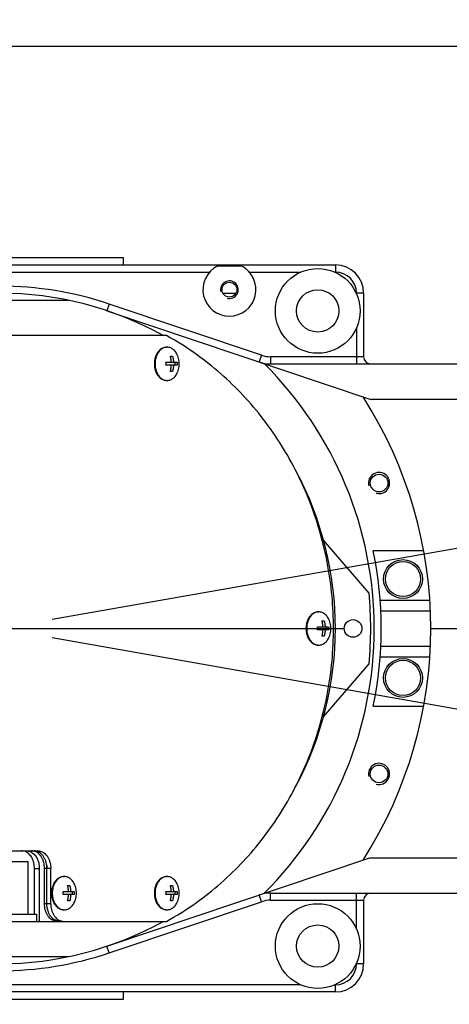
# Model space of a CAD drawing. Header units: millimetres. Extents: x 0 to 594, y 0 to 420.
# Tile 38 of 256: x 140 to 152, y 266 to 294. Entities that reach past the tile are written whole.
import ezdxf

# ---------------------------------------------------------------- set-up
doc = ezdxf.new("R2010")
doc.units = ezdxf.units.MM
doc.header["$LTSCALE"] = 32.67
doc.linetypes.add('CENTER', pattern=[0.6, 0.375, -0.075, 0.075, -0.075])
doc.linetypes.add('PHANTOM', pattern=[0.8, 0.45, -0.05, 0.1, -0.05, 0.1, -0.05])
doc.layers.get('0').update_dxf_attribs({"linetype": 'CONTINUOUS'})
for name, color, linetype in [('CRV', 7, 'CONTINUOUS'), ('DEFAULT_1', 7, 'CENTER'), ('DRIV_DIM', 7, 'CONTINUOUS')]:
    doc.layers.add(name, color=color, linetype=linetype)
doc.styles.get("Standard").update_dxf_attribs({"font": 'MS PGothic.ttf', "width": 0.8})
doc.dimstyles.new('DIMSTYLE_2', dxfattribs={"dimtxt": 3.8, "dimasz": 1.8, "dimexe": 0.18, "dimexo": 0.0625, "dimgap": 0.09, "dimtad": 1, "dimdec": 0, "dimlfac": 10, "dimdsep": 46, "dimtxsty": 'STANDARD', "dimblk": 'OPEN', "dimblk1": 'OPEN', "dimblk2": 'OPEN', "dimcen": 0.09, "dimadec": 0, "dimazin": 0, "dimtfac": 1, "dimtdec": 0, "dimtofl": 0, "dimtmove": 0, "dimatfit": 3, "dimldrblk": 'OPEN', "dimfxl": 1, "dimtolj": 1, "dimarcsym": 0})
doc.dimstyles.new('DIMSTYLE_3', dxfattribs={"dimtxt": 3.8, "dimasz": 1.8, "dimexe": 0.18, "dimexo": 0.0625, "dimgap": 0.09, "dimtad": 1, "dimdec": 3, "dimlfac": 10, "dimdsep": 46, "dimtxsty": 'STANDARD', "dimblk": 'OPEN', "dimblk1": 'OPEN', "dimblk2": 'OPEN', "dimcen": 0.09, "dimadec": 0, "dimazin": 0, "dimtp": 0.5, "dimtm": 0.5, "dimtfac": 1, "dimtdec": 3, "dimtofl": 0, "dimtmove": 0, "dimatfit": 3, "dimldrblk": 'OPEN', "dimfxl": 1, "dimtolj": 1, "dimarcsym": 0})

# ---------------------------------------------------------------- blocks, each defined once
blk = doc.blocks.new('_OPEN')
at = {"color": 0, "linetype": 'ByBlock'}
for p, q in [((0, 0), (-1, 0.342)), ((-1, -0.342), (0, 0)), ((-1, 0), (0, 0))]:
    blk.add_line(p, q, dxfattribs=at)
blk = doc.blocks.new('*D4')
at = {"layer": 'DRIV_DIM', "color": 2, "linetype": 'Continuous'}
for p, q in [((133.254, 292.921), (226.993, 292.921)), ((224.993, 292.921), (224.993, 276.422)), ((224.993, 259.922), (224.993, 276.422)), ((133.254, 259.922), (226.993, 259.922))]:
    blk.add_line(p, q, dxfattribs=at)
at = {"layer": 'DRIV_DIM', "color": 2, "linetype": 'Continuous', "xscale": 1.8, "yscale": 1.8, "zscale": 1.8}
for p, rotation in [((224.993, 292.921), 90), ((224.993, 259.922), 270)]:
    blk.add_blockref('_OPEN', p, dxfattribs=dict(at, rotation=rotation))
at = {"layer": 'DRIV_DIM', "color": 2, "linetype": 'Continuous', "width": 0.8}
blk.add_text('330', height=3.8, rotation=90, dxfattribs=at).set_placement((224.043, 272.142))
blk = doc.blocks.new('*D28')
at = {"layer": 'DRIV_DIM', "color": 2, "linetype": 'Continuous'}
for p, q in [((139.754, 312.616), (139.754, 317.043)), ((156.084, 284.922), (156.084, 317.043)), ((139.754, 315.043), (147.919, 315.043)), ((156.084, 315.043), (147.919, 315.043))]:
    blk.add_line(p, q, dxfattribs=at)
at = {"layer": 'DRIV_DIM', "color": 2, "linetype": 'Continuous', "xscale": 1.8, "yscale": 1.8, "zscale": 1.8, "rotation": 180}
blk.add_blockref('_OPEN', (139.754, 315.043), dxfattribs=at)
at = {"layer": 'DRIV_DIM', "color": 2, "linetype": 'Continuous', "xscale": 1.8, "yscale": 1.8, "zscale": 1.8}
blk.add_blockref('_OPEN', (156.084, 315.043), dxfattribs=at)
at = {"layer": 'DRIV_DIM', "color": 2, "linetype": 'Continuous', "width": 0.8}
blk.add_text('163', height=3.8, dxfattribs=at).set_placement((142.162, 315.993))
blk = doc.blocks.new('*D29')
at = {"layer": 'DRIV_DIM', "color": 2, "linetype": 'Continuous'}
for p, q in [((141.231, 276.683), (215.21, 289.727)), ((138.254, 276.422), (63.133, 276.422))]:
    blk.add_line(p, q, dxfattribs=at)
for points in [[(212.302, 291.035), (213.241, 289.38), (213.512, 291.263)], [(64.539, 278.23), (65.133, 276.422), (65.77, 278.215)]]:
    blk.add_lwpolyline(points, dxfattribs=at)
for start, end in [(10, 95), (95, 180)]:
    blk.add_arc((139.754, 276.422), 74.621, start, end, dxfattribs=at)
at = {"layer": 'DRIV_DIM', "color": 2, "linetype": 'Continuous', "width": 0.766667}
blk.add_text('170%%d', height=3.8, rotation=15.7929, dxfattribs=at).set_placement((113.317, 348.481))
blk = doc.blocks.new('*D30')
at = {"layer": 'DRIV_DIM', "color": 2, "linetype": 'Continuous'}
for p, q in [((138.254, 276.422), (63.088, 276.422)), ((141.231, 276.162), (215.255, 263.109))]:
    blk.add_line(p, q, dxfattribs=at)
for points in [[(65.725, 274.63), (65.088, 276.422), (64.494, 274.615)], [(213.556, 261.574), (213.285, 263.457), (212.346, 261.802)]]:
    blk.add_lwpolyline(points, dxfattribs=at)
for start, end in [(180, 265), (265, 350)]:
    blk.add_arc((139.754, 276.422), 74.666, start, end, dxfattribs=at)
at = {"layer": 'DRIV_DIM', "color": 2, "linetype": 'Continuous', "width": 0.766667}
blk.add_text('170%%d', height=3.8, rotation=-27.3246, dxfattribs=at).set_placement((97.66, 207.647))

msp = doc.modelspace()

# ---------------------------------------------------------------- linework, layer by layer
at = {"color": 7, "linetype": 'Continuous'}
for p, q in [((143.25357, 286.92232), (140.05357, 286.92232)), ((143.25357, 286.72232), (143.25357, 286.92232)), ((138.15357, 286.72232), (149.25357, 286.72232)), ((145.92297, 286.69553), (146.58417, 286.69553)), ((146.06891, 285.92232), (146.43823, 285.92232)), ((150.05357, 285.92232), (150.05357, 284.12232)), ((142.78281, 285.42642), (150.22597, 282.92232)), ((144.46942, 284.72232), (138.28367, 284.72232)), ((144.46942, 284.39232), (144.4892, 284.39232)), ((144.58163, 284.13732), (144.64421, 284.13732)), ((144.58644, 284.13732), (144.58644, 284.11742)), ((144.45646, 283.96532), (144.76938, 283.96532)), ((144.76938, 283.87932), (144.45646, 283.87932)), ((144.71161, 283.96532), (144.71161, 283.87932)), ((147.41728, 283.92232), (156.08357, 283.92232)), ((144.64421, 283.70732), (144.58163, 283.70732)), ((144.58644, 283.72723), (144.58644, 283.70732)), ((144.46942, 283.45232), (144.4892, 283.45232)), ((150.22597, 282.92232), (154.75357, 282.92232)), ((150.20584, 277.42232), (148.91872, 278.92232)), ((151.75357, 278.62232), (150.32712, 278.62232)), ((148.76305, 276.89232), (148.78283, 276.89232)), ((150.54199, 276.92232), (151.94332, 276.92232)), ((148.87526, 276.63732), (148.93784, 276.63732)), ((148.88007, 276.63732), (148.88007, 276.61742)), ((148.75009, 276.46532), (149.06301, 276.46532)), ((149.06301, 276.37932), (148.75009, 276.37932)), ((148.88007, 276.22723), (148.88007, 276.20732)), ((149.00524, 276.46532), (149.00524, 276.37932)), ((148.76305, 275.95232), (148.78283, 275.95232)), ((148.93784, 276.20732), (148.87526, 276.20732)), ((150.54199, 275.92232), (151.94332, 275.92232)), ((148.91872, 273.92232), (150.20584, 275.42232)), ((150.32712, 274.22232), (151.75357, 274.22232)), ((140.01357, 270.12232), (140.83074, 270.12232)), ((138.25357, 269.82232), (140.54663, 269.82232)), ((140.54663, 269.82232), (140.54663, 268.32232)), ((142.78281, 267.41823), (150.22597, 269.92232)), ((150.22597, 269.92232), (154.75357, 269.92232)), ((140.73357, 268.32232), (140.73357, 269.62232)), ((140.87074, 269.62232), (140.87074, 268.12232)), ((141.01629, 268.62232), (141.01629, 269.62232)), ((141.08487, 268.62232), (141.08487, 269.62232)), ((141.19461, 268.62232), (141.19461, 269.62232)), ((141.55848, 269.39232), (141.57826, 269.39232)), ((144.46942, 269.39232), (144.4892, 269.39232)), ((141.67069, 269.13732), (141.73328, 269.13732)), ((141.6755, 269.13732), (141.6755, 269.11742)), ((144.58163, 269.13732), (144.64421, 269.13732)), ((144.58644, 269.13732), (144.58644, 269.11742)), ((141.54552, 268.96532), (141.85845, 268.96532)), ((141.85845, 268.87932), (141.54552, 268.87932)), ((141.73328, 268.70732), (141.67069, 268.70732)), ((141.6755, 268.72723), (141.6755, 268.70732)), ((141.80067, 268.96532), (141.80067, 268.87932)), ((144.45646, 268.96532), (144.76938, 268.96532)), ((144.76938, 268.87932), (144.45646, 268.87932)), ((144.64421, 268.70732), (144.58163, 268.70732)), ((144.58644, 268.72723), (144.58644, 268.70732)), ((144.71161, 268.96532), (144.71161, 268.87932)), ((147.41728, 268.92232), (156.08357, 268.92232)), ((150.05357, 268.72232), (150.05357, 266.92232)), ((141.55848, 268.45232), (141.57826, 268.45232)), ((144.46942, 268.45232), (144.4892, 268.45232)), ((125.34209, 268.32232), (140.78986, 268.32232)), ((140.78986, 268.32232), (140.78986, 268.12232)), ((139.65357, 268.12232), (144.46942, 268.12232)), ((149.25357, 266.12232), (139.75357, 266.12232)), ((139.75357, 265.92232), (143.25357, 265.92232)), ((143.25357, 265.92232), (143.25357, 266.12232))]:
    msp.add_line(p, q, dxfattribs=at)
at = {"color": 9, "linetype": 'Continuous'}
for p, q in [((149.25357, 286.72232), (149.25357, 286.52232)), ((139.75357, 286.52232), (145.69455, 286.52232)), ((146.81259, 286.52232), (148.27399, 286.52232)), ((149.23315, 286.52232), (149.25357, 286.52232)), ((139.75357, 285.72232), (141.69264, 285.72232)), ((149.85357, 285.92232), (149.85357, 285.9019)), ((150.05357, 285.92232), (149.85357, 285.92232)), ((142.84658, 285.61598), (142.78281, 285.42642)), ((147.16218, 284.16408), (142.84658, 285.61598)), ((149.85357, 284.94274), (149.85357, 283.92232)), ((147.16218, 284.16408), (147.09841, 283.97452)), ((147.41728, 284.12232), (147.41728, 283.92232)), ((150.05357, 284.12232), (147.41728, 284.12232)), ((150.5239, 277.22232), (151.92731, 277.22232)), ((150.5239, 275.62232), (151.92731, 275.62232)), ((140.73357, 269.62232), (140.87074, 269.62232)), ((141.19461, 269.62232), (141.01629, 269.62232)), ((147.16218, 268.68056), (147.09841, 268.87012)), ((147.41728, 268.72232), (147.41728, 268.92232)), ((147.41728, 268.72232), (150.05357, 268.72232)), ((149.85357, 267.9019), (149.85357, 268.92232)), ((141.19461, 268.62232), (141.01629, 268.62232)), ((142.84658, 267.22867), (147.16218, 268.68056)), ((142.84658, 267.22867), (142.78281, 267.41823)), ((141.69264, 267.12232), (139.75357, 267.12232)), ((149.85357, 266.94274), (149.85357, 266.92232)), ((150.05357, 266.92232), (149.85357, 266.92232)), ((148.27399, 266.32232), (139.75357, 266.32232)), ((149.25357, 266.32232), (149.23315, 266.32232)), ((149.25357, 266.12232), (149.25357, 266.32232))]:
    msp.add_line(p, q, dxfattribs=at)
at = {"color": 7, "linetype": 'Continuous'}
for centre, radius in [((148.75357, 285.42232), 1.2), ((146.25357, 286.02232), 0.21), ((148.75357, 285.42232), 0.6), ((150.48975, 280.54355), 0.25), ((151.16785, 277.82382), 0.55), ((151.16785, 277.82382), 0.5), ((149.75357, 276.42232), 0.25), ((151.16785, 275.02082), 0.55), ((151.16785, 275.02082), 0.5), ((150.48975, 272.30109), 0.25), ((148.75357, 267.42232), 1.2), ((148.75357, 267.42232), 0.6)]:
    msp.add_circle(centre, radius, dxfattribs=at)
for centre, radius, start, end in [((146.25357, 286.02232), 0.75, 116.15475, 63.84525), ((149.25357, 285.92232), 0.8, 0, 90), ((139.75357, 276.42232), 9.5, 60.889633, 90), ((150.25357, 284.12232), 0.2, 180, 270), ((147.41728, 284.92232), 1, 251.405562, 270), ((139.75357, 276.42232), 10.6, 314.928042, 45.071958), ((139.75357, 276.42232), 12.2, 327.453783, 32.546217), ((139.75357, 276.42232), 9.5, 331.935334, 28.064666), ((139.75357, 276.42232), 10.8, 348.246374, 11.753626), ((139.75357, 276.42232), 10.5, 354.534976, 5.465024), ((147.41728, 267.92232), 1, 90, 108.594438), ((150.25357, 268.72232), 0.2, 90, 180), ((139.75357, 276.42232), 9.5, 270, 299.110367), ((149.25357, 266.92232), 0.8, 270, 360)]:
    msp.add_arc(centre, radius, start, end, dxfattribs=at)
at = {"color": 2, "linetype": 'Continuous'}
for centre, radius in [((146.25357, 286.02232), 0.25), ((150.48975, 280.54355), 0.3), ((150.48975, 272.30109), 0.3)]:
    msp.add_arc(centre, radius, 255, 195, dxfattribs=at)
at = {"color": 9, "linetype": 'Continuous'}
for centre, radius, start, end in [((149.25357, 285.92232), 0.6, 0, 90), ((139.75357, 276.42232), 9.7, 71.405562, 90.000511), ((147.41728, 284.92232), 0.8, 251.405562, 270), ((147.41728, 267.92232), 0.8, 90, 108.594438), ((139.75357, 276.42232), 9.7, 269.999489, 288.594438), ((149.25357, 266.92232), 0.6, 270, 360)]:
    msp.add_arc(centre, radius, start, end, dxfattribs=at)
at = {"color": 7, "linetype": 'Continuous'}
for points, knots in [([(144.4694, 268.12235), (144.76238, 268.28393), (145.54364, 268.77655), (146.68988, 269.78504), (147.78032, 271.20974), (148.58976, 272.83318), (149.08773, 274.59302), (149.2558, 276.42232), (149.08773, 278.25162), (148.58976, 280.01146), (147.78032, 281.63491), (146.68988, 283.0596), (145.54364, 284.06809), (144.76238, 284.56071), (144.4694, 284.72229)], [0, 0, 0, 0, 1.00374198, 2.76443254, 4.5482802, 6.3532582, 8.17424302, 10.00383228, 11.83342154, 13.65440636, 15.45938436, 17.24323201, 19.00392258, 20.00766456, 20.00766456, 20.00766456, 20.00766456]), ([(144.46942, 284.39232), (144.45507, 284.39232), (144.42613, 284.3898), (144.3836, 284.37857), (144.34248, 284.3601), (144.30346, 284.33471), (144.26713, 284.30285), (144.23404, 284.26504), (144.20469, 284.22188), (144.17951, 284.17405), (144.15889, 284.1223), (144.14315, 284.06743), (144.13251, 284.0103), (144.12716, 283.9518), (144.12716, 283.89284), (144.13251, 283.83434), (144.14315, 283.77721), (144.15889, 283.72235), (144.17951, 283.67059), (144.20469, 283.62276), (144.23404, 283.5796), (144.26713, 283.54179), (144.30346, 283.50993), (144.34248, 283.48454), (144.3836, 283.46607), (144.42613, 283.45484), (144.45507, 283.45232), (144.46942, 283.45232)], [0, 0, 0, 0, 0.04302826, 0.08664603, 0.13138368, 0.17766604, 0.22578541, 0.27589341, 0.32800672, 0.38202106, 0.43772916, 0.49484, 0.55299817, 0.61180279, 0.67082588, 0.72963049, 0.78778867, 0.84489951, 0.9006076, 0.95462195, 1.00673525, 1.05684325, 1.10496262, 1.15124498, 1.19598264, 1.23960041, 1.28262867, 1.28262867, 1.28262867, 1.28262867]), ([(144.46951, 284.39154), (144.45979, 284.39077), (144.43363, 284.38715), (144.39174, 284.37452), (144.3457, 284.35072), (144.30271, 284.31822), (144.26361, 284.27773), (144.22916, 284.23009), (144.20002, 284.17628), (144.17674, 284.11738), (144.15978, 284.05458), (144.14947, 283.98912), (144.14601, 283.92232), (144.14947, 283.85552), (144.15978, 283.79007), (144.17674, 283.72726), (144.20002, 283.66836), (144.22916, 283.61455), (144.26361, 283.56692), (144.30271, 283.52642), (144.3457, 283.49392), (144.39174, 283.47012), (144.43363, 283.45749), (144.45979, 283.45388), (144.46951, 283.4531)], [0, 0, 0, 0, 0.02926683, 0.07903748, 0.13041719, 0.18396521, 0.2400119, 0.2986567, 0.35978929, 0.42312202, 0.48822616, 0.55456851, 0.62154703, 0.68852554, 0.75486789, 0.81997203, 0.88330476, 0.94443735, 1.00308215, 1.05912884, 1.11267686, 1.16405657, 1.21382723, 1.24309405, 1.24309405, 1.24309405, 1.24309405]), ([(144.78945, 284.14743), (144.78557, 284.15721), (144.77333, 284.18561), (144.74923, 284.23009), (144.71479, 284.27773), (144.67569, 284.31822), (144.6327, 284.35072), (144.58665, 284.37452), (144.53848, 284.38905), (144.5055, 284.39232), (144.4892, 284.39232)], [0, 0, 0, 0, 0.031578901, 0.092711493, 0.151356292, 0.207402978, 0.260950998, 0.312330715, 0.362101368, 0.411012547, 0.411012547, 0.411012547, 0.411012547]), ([(144.6075, 283.96532), (144.60728, 283.96989), (144.60675, 283.9794), (144.60566, 283.99427), (144.60421, 284.01037), (144.6023, 284.02777), (144.59983, 284.04658), (144.59668, 284.06691), (144.59272, 284.08887), (144.58776, 284.11256), (144.58382, 284.12887), (144.58163, 284.13732)], [0, 0, 0, 0, 0.013716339, 0.028593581, 0.044719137, 0.062191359, 0.081121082, 0.101638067, 0.123894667, 0.148041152, 0.174234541, 0.174234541, 0.174234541, 0.174234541]), ([(144.64421, 284.13732), (144.6464, 284.12887), (144.65034, 284.11256), (144.6553, 284.08887), (144.65927, 284.06691), (144.66241, 284.04658), (144.66488, 284.02777), (144.66679, 284.01037), (144.66825, 283.99427), (144.66933, 283.9794), (144.66987, 283.96989), (144.67009, 283.96532)], [0, 0, 0, 0, 0.026193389, 0.050339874, 0.072596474, 0.093113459, 0.112043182, 0.129515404, 0.145640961, 0.160518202, 0.174234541, 0.174234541, 0.174234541, 0.174234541]), ([(144.78945, 283.69721), (144.79897, 283.72118), (144.81506, 283.77065), (144.82952, 283.84713), (144.83412, 283.92457), (144.82899, 284.00118), (144.81447, 284.07594), (144.79874, 284.12404), (144.78945, 284.14743)], [0, 0, 0, 0, 0.077355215, 0.155583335, 0.232894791, 0.309439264, 0.385326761, 0.460811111, 0.460811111, 0.460811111, 0.460811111]), ([(144.45646, 283.87932), (144.45695, 283.88887), (144.45761, 283.90798), (144.45761, 283.93666), (144.45695, 283.95577), (144.45646, 283.96532)], [0, 0, 0, 0, 0.0286964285, 0.0573376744, 0.086034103, 0.086034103, 0.086034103, 0.086034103]), ([(144.58163, 283.70732), (144.58382, 283.71577), (144.58776, 283.73209), (144.59272, 283.75578), (144.59668, 283.77773), (144.59983, 283.79806), (144.6023, 283.81687), (144.60421, 283.83428), (144.60566, 283.85037), (144.60675, 283.86524), (144.60728, 283.87475), (144.6075, 283.87932)], [0, 0, 0, 0, 0.026193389, 0.050339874, 0.072596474, 0.093113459, 0.112043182, 0.129515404, 0.14564096, 0.160518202, 0.174234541, 0.174234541, 0.174234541, 0.174234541]), ([(144.67009, 283.87932), (144.66987, 283.87475), (144.66933, 283.86524), (144.66825, 283.85037), (144.66679, 283.83428), (144.66488, 283.81687), (144.66241, 283.79806), (144.65927, 283.77773), (144.6553, 283.75578), (144.65034, 283.73209), (144.6464, 283.71577), (144.64421, 283.70732)], [0, 0, 0, 0, 0.013716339, 0.028593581, 0.044719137, 0.062191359, 0.081121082, 0.101638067, 0.123894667, 0.148041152, 0.174234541, 0.174234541, 0.174234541, 0.174234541]), ([(144.76938, 283.96532), (144.76988, 283.95577), (144.77054, 283.93666), (144.77054, 283.90798), (144.76988, 283.88887), (144.76938, 283.87932)], [0, 0, 0, 0, 0.0286964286, 0.0573376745, 0.086034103, 0.086034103, 0.086034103, 0.086034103]), ([(144.4892, 283.45232), (144.5055, 283.45232), (144.53848, 283.45559), (144.58665, 283.47012), (144.6327, 283.49392), (144.67569, 283.52642), (144.71479, 283.56692), (144.74923, 283.61455), (144.77333, 283.65904), (144.78557, 283.68743), (144.78945, 283.69721)], [0, 0, 0, 0, 0.04891118, 0.098681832, 0.150061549, 0.203609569, 0.259656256, 0.318301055, 0.379433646, 0.411012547, 0.411012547, 0.411012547, 0.411012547]), ([(148.76305, 276.89232), (148.7487, 276.89232), (148.71976, 276.8898), (148.67723, 276.87857), (148.63612, 276.8601), (148.5971, 276.83471), (148.56077, 276.80285), (148.52768, 276.76504), (148.49832, 276.72188), (148.47314, 276.67405), (148.45252, 276.6223), (148.43678, 276.56743), (148.42614, 276.5103), (148.42079, 276.4518), (148.42079, 276.39284), (148.42614, 276.33434), (148.43678, 276.27721), (148.45252, 276.22235), (148.47314, 276.17059), (148.49832, 276.12276), (148.52768, 276.0796), (148.56077, 276.04179), (148.5971, 276.00993), (148.63612, 275.98454), (148.67723, 275.96607), (148.71976, 275.95484), (148.7487, 275.95232), (148.76305, 275.95232)], [0, 0, 0, 0, 0.04302826, 0.08664603, 0.13138368, 0.17766604, 0.22578541, 0.27589341, 0.32800672, 0.38202106, 0.43772916, 0.49484, 0.55299817, 0.61180279, 0.67082588, 0.72963049, 0.78778867, 0.84489951, 0.9006076, 0.95462195, 1.00673525, 1.05684325, 1.10496262, 1.15124498, 1.19598264, 1.23960041, 1.28262867, 1.28262867, 1.28262867, 1.28262867]), ([(148.76315, 276.89154), (148.75342, 276.89077), (148.72726, 276.88715), (148.68537, 276.87452), (148.63933, 276.85072), (148.59634, 276.81822), (148.55724, 276.77773), (148.52279, 276.73009), (148.49365, 276.67628), (148.47037, 276.61738), (148.45341, 276.55458), (148.4431, 276.48912), (148.43964, 276.42232), (148.4431, 276.35552), (148.45341, 276.29007), (148.47037, 276.22726), (148.49365, 276.16836), (148.52279, 276.11455), (148.55724, 276.06692), (148.59634, 276.02642), (148.63933, 275.99392), (148.68537, 275.97012), (148.72726, 275.95749), (148.75342, 275.95388), (148.76315, 275.9531)], [0, 0, 0, 0, 0.02926683, 0.07903748, 0.13041719, 0.18396521, 0.2400119, 0.2986567, 0.35978929, 0.42312202, 0.48822616, 0.55456851, 0.62154703, 0.68852554, 0.75486789, 0.81997203, 0.88330476, 0.94443735, 1.00308215, 1.05912884, 1.11267686, 1.16405657, 1.21382723, 1.24309405, 1.24309405, 1.24309405, 1.24309405]), ([(149.08308, 276.64743), (149.0792, 276.65721), (149.06696, 276.68561), (149.04287, 276.73009), (149.00842, 276.77773), (148.96932, 276.81822), (148.92633, 276.85072), (148.88028, 276.87452), (148.83212, 276.88905), (148.79913, 276.89232), (148.78283, 276.89232)], [0, 0, 0, 0, 0.031578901, 0.092711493, 0.151356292, 0.207402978, 0.260950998, 0.312330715, 0.362101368, 0.411012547, 0.411012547, 0.411012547, 0.411012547]), ([(148.90114, 276.46532), (148.90091, 276.46989), (148.90038, 276.4794), (148.8993, 276.49427), (148.89784, 276.51037), (148.89593, 276.52777), (148.89346, 276.54658), (148.89032, 276.56691), (148.88635, 276.58887), (148.88139, 276.61256), (148.87745, 276.62887), (148.87526, 276.63732)], [0, 0, 0, 0, 0.013716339, 0.028593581, 0.044719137, 0.062191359, 0.081121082, 0.101638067, 0.123894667, 0.148041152, 0.174234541, 0.174234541, 0.174234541, 0.174234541]), ([(148.93784, 276.63732), (148.94003, 276.62887), (148.94398, 276.61256), (148.94894, 276.58887), (148.9529, 276.56691), (148.95604, 276.54658), (148.95851, 276.52777), (148.96043, 276.51037), (148.96188, 276.49427), (148.96296, 276.4794), (148.9635, 276.46989), (148.96372, 276.46532)], [0, 0, 0, 0, 0.026193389, 0.050339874, 0.072596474, 0.093113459, 0.112043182, 0.129515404, 0.145640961, 0.160518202, 0.174234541, 0.174234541, 0.174234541, 0.174234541]), ([(149.08308, 276.19721), (149.0926, 276.22118), (149.10869, 276.27065), (149.12316, 276.34713), (149.12776, 276.42457), (149.12262, 276.50118), (149.1081, 276.57594), (149.09237, 276.62404), (149.08308, 276.64743)], [0, 0, 0, 0, 0.077355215, 0.155583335, 0.232894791, 0.309439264, 0.385326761, 0.460811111, 0.460811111, 0.460811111, 0.460811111]), ([(148.75009, 276.37932), (148.75058, 276.38887), (148.75124, 276.40798), (148.75124, 276.43666), (148.75058, 276.45577), (148.75009, 276.46532)], [0, 0, 0, 0, 0.0286964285, 0.0573376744, 0.086034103, 0.086034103, 0.086034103, 0.086034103]), ([(148.87526, 276.20732), (148.87745, 276.21577), (148.88139, 276.23209), (148.88635, 276.25578), (148.89032, 276.27773), (148.89346, 276.29806), (148.89593, 276.31687), (148.89784, 276.33428), (148.8993, 276.35037), (148.90038, 276.36524), (148.90091, 276.37475), (148.90114, 276.37932)], [0, 0, 0, 0, 0.026193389, 0.050339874, 0.072596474, 0.093113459, 0.112043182, 0.129515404, 0.14564096, 0.160518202, 0.174234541, 0.174234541, 0.174234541, 0.174234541]), ([(148.96372, 276.37932), (148.9635, 276.37475), (148.96296, 276.36524), (148.96188, 276.35037), (148.96043, 276.33428), (148.95851, 276.31687), (148.95604, 276.29806), (148.9529, 276.27773), (148.94894, 276.25578), (148.94398, 276.23209), (148.94003, 276.21577), (148.93784, 276.20732)], [0, 0, 0, 0, 0.013716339, 0.028593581, 0.044719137, 0.062191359, 0.081121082, 0.101638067, 0.123894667, 0.148041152, 0.174234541, 0.174234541, 0.174234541, 0.174234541]), ([(149.06301, 276.46532), (149.06351, 276.45577), (149.06417, 276.43666), (149.06417, 276.40798), (149.06351, 276.38887), (149.06301, 276.37932)], [0, 0, 0, 0, 0.0286964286, 0.0573376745, 0.086034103, 0.086034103, 0.086034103, 0.086034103]), ([(148.78283, 275.95232), (148.79913, 275.95232), (148.83212, 275.95559), (148.88028, 275.97012), (148.92633, 275.99392), (148.96932, 276.02642), (149.00842, 276.06692), (149.04287, 276.11455), (149.06696, 276.15904), (149.0792, 276.18743), (149.08308, 276.19721)], [0, 0, 0, 0, 0.04891118, 0.098681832, 0.150061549, 0.203609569, 0.259656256, 0.318301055, 0.379433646, 0.411012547, 0.411012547, 0.411012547, 0.411012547]), ([(140.73357, 269.62232), (140.73357, 269.64844), (140.73061, 269.70042), (140.71738, 269.77661), (140.69567, 269.84909), (140.66599, 269.91608), (140.62903, 269.97598), (140.58564, 270.02731), (140.5368, 270.06881), (140.48365, 270.09936), (140.42748, 270.1181), (140.38879, 270.12232), (140.3697, 270.12232)], [0, 0, 0, 0, 0.078345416, 0.155792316, 0.231500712, 0.304748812, 0.374994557, 0.44193837, 0.505583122, 0.566280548, 0.624743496, 0.681996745, 0.681996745, 0.681996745, 0.681996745]), ([(140.50687, 270.12232), (140.52596, 270.12232), (140.56465, 270.1181), (140.62082, 270.09936), (140.67398, 270.06881), (140.72281, 270.02731), (140.7662, 269.97598), (140.80316, 269.91608), (140.83284, 269.84909), (140.85455, 269.77661), (140.86778, 269.70042), (140.87074, 269.64844), (140.87074, 269.62232)], [0, 0, 0, 0, 0.057253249, 0.115716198, 0.176413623, 0.240058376, 0.307002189, 0.377247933, 0.450496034, 0.52620443, 0.60365133, 0.681996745, 0.681996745, 0.681996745, 0.681996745]), ([(141.01629, 269.62232), (141.01629, 269.65132), (141.01265, 269.70898), (140.99637, 269.79305), (140.96977, 269.87206), (140.93359, 269.94366), (140.88886, 270.00571), (140.8368, 270.05633), (140.77957, 270.09345), (140.73829, 270.10903), (140.71797, 270.11414)], [0, 0, 0, 0, 0.086999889, 0.172771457, 0.25618561, 0.33631403, 0.412534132, 0.484634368, 0.552906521, 0.615777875, 0.615777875, 0.615777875, 0.615777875]), ([(140.82336, 270.10213), (140.81064, 270.10725), (140.77731, 270.11805), (140.74222, 270.12232), (140.72101, 270.12232)], [0, 0, 0, 0, 0.041148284, 0.104788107, 0.104788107, 0.104788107, 0.104788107]), ([(141.08487, 269.62232), (141.08487, 269.65132), (141.08123, 269.70898), (141.06496, 269.79305), (141.03835, 269.87206), (141.00218, 269.94366), (140.95744, 270.00571), (140.90541, 270.05632), (140.85899, 270.08641), (140.83086, 270.09911), (140.82336, 270.10213)], [0, 0, 0, 0, 0.086999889, 0.172771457, 0.25618561, 0.33631403, 0.412534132, 0.484634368, 0.552906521, 0.577140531, 0.577140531, 0.577140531, 0.577140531]), ([(140.83074, 270.12232), (140.85196, 270.12232), (140.8951, 270.11707), (140.95719, 270.0939), (141.01513, 270.05633), (141.06718, 270.00571), (141.11192, 269.94366), (141.14809, 269.87206), (141.1747, 269.79305), (141.19097, 269.70898), (141.19461, 269.65132), (141.19461, 269.62232)], [0, 0, 0, 0, 0.063639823, 0.128925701, 0.197197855, 0.269298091, 0.345518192, 0.425646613, 0.509060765, 0.594832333, 0.681832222, 0.681832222, 0.681832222, 0.681832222]), ([(141.55848, 269.39232), (141.54414, 269.39232), (141.51519, 269.3898), (141.47266, 269.37857), (141.43155, 269.3601), (141.39253, 269.33471), (141.3562, 269.30285), (141.32311, 269.26504), (141.29375, 269.22188), (141.26857, 269.17405), (141.24796, 269.1223), (141.23221, 269.06743), (141.22158, 269.0103), (141.21622, 268.9518), (141.21622, 268.89284), (141.22158, 268.83434), (141.23221, 268.77721), (141.24796, 268.72235), (141.26857, 268.67059), (141.29375, 268.62276), (141.32311, 268.5796), (141.3562, 268.54179), (141.39253, 268.50993), (141.43155, 268.48454), (141.47266, 268.46607), (141.51519, 268.45484), (141.54414, 268.45232), (141.55848, 268.45232)], [0, 0, 0, 0, 0.04302826, 0.08664603, 0.13138368, 0.17766604, 0.22578541, 0.27589341, 0.32800672, 0.38202106, 0.43772916, 0.49484, 0.55299817, 0.61180279, 0.67082588, 0.72963049, 0.78778867, 0.84489951, 0.9006076, 0.95462195, 1.00673525, 1.05684325, 1.10496262, 1.15124498, 1.19598264, 1.23960041, 1.28262867, 1.28262867, 1.28262867, 1.28262867]), ([(141.55858, 269.39154), (141.54885, 269.39077), (141.52269, 269.38715), (141.48081, 269.37452), (141.43476, 269.35072), (141.39177, 269.31822), (141.35267, 269.27773), (141.31823, 269.23009), (141.28908, 269.17628), (141.2658, 269.11738), (141.24884, 269.05458), (141.23853, 268.98912), (141.23507, 268.92232), (141.23853, 268.85552), (141.24884, 268.79007), (141.2658, 268.72726), (141.28908, 268.66836), (141.31823, 268.61455), (141.35267, 268.56692), (141.39177, 268.52642), (141.43476, 268.49392), (141.48081, 268.47012), (141.52269, 268.45749), (141.54885, 268.45388), (141.55858, 268.4531)], [0, 0, 0, 0, 0.02926683, 0.07903748, 0.13041719, 0.18396521, 0.2400119, 0.2986567, 0.35978929, 0.42312202, 0.48822616, 0.55456851, 0.62154703, 0.68852554, 0.75486789, 0.81997203, 0.88330476, 0.94443735, 1.00308215, 1.05912884, 1.11267686, 1.16405657, 1.21382723, 1.24309405, 1.24309405, 1.24309405, 1.24309405]), ([(141.87851, 269.14743), (141.87463, 269.15721), (141.86239, 269.18561), (141.8383, 269.23009), (141.80385, 269.27773), (141.76475, 269.31822), (141.72177, 269.35072), (141.67571, 269.37452), (141.62755, 269.38905), (141.59457, 269.39232), (141.57826, 269.39232)], [0, 0, 0, 0, 0.031578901, 0.092711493, 0.151356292, 0.207402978, 0.260950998, 0.312330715, 0.362101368, 0.411012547, 0.411012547, 0.411012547, 0.411012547]), ([(144.46942, 269.39232), (144.45507, 269.39232), (144.42613, 269.3898), (144.3836, 269.37857), (144.34248, 269.3601), (144.30346, 269.33471), (144.26713, 269.30285), (144.23404, 269.26504), (144.20469, 269.22188), (144.17951, 269.17405), (144.15889, 269.1223), (144.14315, 269.06743), (144.13251, 269.0103), (144.12716, 268.9518), (144.12716, 268.89284), (144.13251, 268.83434), (144.14315, 268.77721), (144.15889, 268.72235), (144.17951, 268.67059), (144.20469, 268.62276), (144.23404, 268.5796), (144.26713, 268.54179), (144.30346, 268.50993), (144.34248, 268.48454), (144.3836, 268.46607), (144.42613, 268.45484), (144.45507, 268.45232), (144.46942, 268.45232)], [0, 0, 0, 0, 0.04302826, 0.08664603, 0.13138368, 0.17766604, 0.22578541, 0.27589341, 0.32800672, 0.38202106, 0.43772916, 0.49484, 0.55299817, 0.61180279, 0.67082588, 0.72963049, 0.78778867, 0.84489951, 0.9006076, 0.95462195, 1.00673525, 1.05684325, 1.10496262, 1.15124498, 1.19598264, 1.23960041, 1.28262867, 1.28262867, 1.28262867, 1.28262867]), ([(144.46951, 269.39154), (144.45979, 269.39077), (144.43363, 269.38715), (144.39174, 269.37452), (144.3457, 269.35072), (144.30271, 269.31822), (144.26361, 269.27773), (144.22916, 269.23009), (144.20002, 269.17628), (144.17674, 269.11738), (144.15978, 269.05458), (144.14947, 268.98912), (144.14601, 268.92232), (144.14947, 268.85552), (144.15978, 268.79007), (144.17674, 268.72726), (144.20002, 268.66836), (144.22916, 268.61455), (144.26361, 268.56692), (144.30271, 268.52642), (144.3457, 268.49392), (144.39174, 268.47012), (144.43363, 268.45749), (144.45979, 268.45388), (144.46951, 268.4531)], [0, 0, 0, 0, 0.02926683, 0.07903748, 0.13041719, 0.18396521, 0.2400119, 0.2986567, 0.35978929, 0.42312202, 0.48822616, 0.55456851, 0.62154703, 0.68852554, 0.75486789, 0.81997203, 0.88330476, 0.94443735, 1.00308215, 1.05912884, 1.11267686, 1.16405657, 1.21382723, 1.24309405, 1.24309405, 1.24309405, 1.24309405]), ([(144.78945, 269.14743), (144.78557, 269.15721), (144.77333, 269.18561), (144.74923, 269.23009), (144.71479, 269.27773), (144.67569, 269.31822), (144.6327, 269.35072), (144.58665, 269.37452), (144.53848, 269.38905), (144.5055, 269.39232), (144.4892, 269.39232)], [0, 0, 0, 0, 0.031578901, 0.092711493, 0.151356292, 0.207402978, 0.260950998, 0.312330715, 0.362101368, 0.411012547, 0.411012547, 0.411012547, 0.411012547]), ([(141.69657, 268.96532), (141.69634, 268.96989), (141.69581, 268.9794), (141.69473, 268.99427), (141.69327, 269.01037), (141.69136, 269.02777), (141.68889, 269.04658), (141.68575, 269.06691), (141.68178, 269.08887), (141.67682, 269.11256), (141.67288, 269.12887), (141.67069, 269.13732)], [0, 0, 0, 0, 0.013716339, 0.028593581, 0.044719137, 0.062191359, 0.081121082, 0.101638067, 0.123894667, 0.148041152, 0.174234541, 0.174234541, 0.174234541, 0.174234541]), ([(141.73328, 269.13732), (141.73547, 269.12887), (141.73941, 269.11256), (141.74437, 269.08887), (141.74833, 269.06691), (141.75148, 269.04658), (141.75394, 269.02777), (141.75586, 269.01037), (141.75731, 268.99427), (141.75839, 268.9794), (141.75893, 268.96989), (141.75915, 268.96532)], [0, 0, 0, 0, 0.026193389, 0.050339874, 0.072596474, 0.093113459, 0.112043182, 0.129515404, 0.145640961, 0.160518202, 0.174234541, 0.174234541, 0.174234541, 0.174234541]), ([(141.87851, 268.69721), (141.88803, 268.72118), (141.90413, 268.77065), (141.91859, 268.84713), (141.92319, 268.92457), (141.91805, 269.00118), (141.90353, 269.07594), (141.8878, 269.12404), (141.87851, 269.14743)], [0, 0, 0, 0, 0.077355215, 0.155583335, 0.232894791, 0.309439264, 0.385326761, 0.460811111, 0.460811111, 0.460811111, 0.460811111]), ([(144.6075, 268.96532), (144.60728, 268.96989), (144.60675, 268.9794), (144.60566, 268.99427), (144.60421, 269.01037), (144.6023, 269.02777), (144.59983, 269.04658), (144.59668, 269.06691), (144.59272, 269.08887), (144.58776, 269.11256), (144.58382, 269.12887), (144.58163, 269.13732)], [0, 0, 0, 0, 0.013716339, 0.028593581, 0.044719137, 0.062191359, 0.081121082, 0.101638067, 0.123894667, 0.148041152, 0.174234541, 0.174234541, 0.174234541, 0.174234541]), ([(144.64421, 269.13732), (144.6464, 269.12887), (144.65034, 269.11256), (144.6553, 269.08887), (144.65927, 269.06691), (144.66241, 269.04658), (144.66488, 269.02777), (144.66679, 269.01037), (144.66825, 268.99427), (144.66933, 268.9794), (144.66987, 268.96989), (144.67009, 268.96532)], [0, 0, 0, 0, 0.026193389, 0.050339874, 0.072596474, 0.093113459, 0.112043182, 0.129515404, 0.145640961, 0.160518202, 0.174234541, 0.174234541, 0.174234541, 0.174234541]), ([(144.78945, 268.69721), (144.79897, 268.72118), (144.81506, 268.77065), (144.82952, 268.84713), (144.83412, 268.92457), (144.82899, 269.00118), (144.81447, 269.07594), (144.79874, 269.12404), (144.78945, 269.14743)], [0, 0, 0, 0, 0.077355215, 0.155583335, 0.232894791, 0.309439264, 0.385326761, 0.460811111, 0.460811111, 0.460811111, 0.460811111]), ([(141.54552, 268.87932), (141.54602, 268.88887), (141.54667, 268.90798), (141.54667, 268.93666), (141.54602, 268.95577), (141.54552, 268.96532)], [0, 0, 0, 0, 0.0286964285, 0.0573376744, 0.086034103, 0.086034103, 0.086034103, 0.086034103]), ([(141.57826, 268.45232), (141.59457, 268.45232), (141.62755, 268.45559), (141.67571, 268.47012), (141.72177, 268.49392), (141.76475, 268.52642), (141.80385, 268.56692), (141.8383, 268.61455), (141.86239, 268.65904), (141.87463, 268.68743), (141.87851, 268.69721)], [0, 0, 0, 0, 0.04891118, 0.098681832, 0.150061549, 0.203609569, 0.259656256, 0.318301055, 0.379433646, 0.411012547, 0.411012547, 0.411012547, 0.411012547]), ([(141.67069, 268.70732), (141.67288, 268.71577), (141.67682, 268.73209), (141.68178, 268.75578), (141.68575, 268.77773), (141.68889, 268.79806), (141.69136, 268.81687), (141.69327, 268.83428), (141.69473, 268.85037), (141.69581, 268.86524), (141.69634, 268.87475), (141.69657, 268.87932)], [0, 0, 0, 0, 0.026193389, 0.050339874, 0.072596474, 0.093113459, 0.112043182, 0.129515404, 0.14564096, 0.160518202, 0.174234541, 0.174234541, 0.174234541, 0.174234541]), ([(141.75915, 268.87932), (141.75893, 268.87475), (141.75839, 268.86524), (141.75731, 268.85037), (141.75586, 268.83428), (141.75394, 268.81687), (141.75148, 268.79806), (141.74833, 268.77773), (141.74437, 268.75578), (141.73941, 268.73209), (141.73547, 268.71577), (141.73328, 268.70732)], [0, 0, 0, 0, 0.013716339, 0.028593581, 0.044719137, 0.062191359, 0.081121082, 0.101638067, 0.123894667, 0.148041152, 0.174234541, 0.174234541, 0.174234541, 0.174234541]), ([(141.85845, 268.96532), (141.85894, 268.95577), (141.8596, 268.93666), (141.8596, 268.90798), (141.85894, 268.88887), (141.85845, 268.87932)], [0, 0, 0, 0, 0.0286964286, 0.0573376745, 0.086034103, 0.086034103, 0.086034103, 0.086034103]), ([(144.45646, 268.87932), (144.45695, 268.88887), (144.45761, 268.90798), (144.45761, 268.93666), (144.45695, 268.95577), (144.45646, 268.96532)], [0, 0, 0, 0, 0.0286964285, 0.0573376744, 0.086034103, 0.086034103, 0.086034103, 0.086034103]), ([(144.4892, 268.45232), (144.5055, 268.45232), (144.53848, 268.45559), (144.58665, 268.47012), (144.6327, 268.49392), (144.67569, 268.52642), (144.71479, 268.56692), (144.74923, 268.61455), (144.77333, 268.65904), (144.78557, 268.68743), (144.78945, 268.69721)], [0, 0, 0, 0, 0.04891118, 0.098681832, 0.150061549, 0.203609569, 0.259656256, 0.318301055, 0.379433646, 0.411012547, 0.411012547, 0.411012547, 0.411012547]), ([(144.58163, 268.70732), (144.58382, 268.71577), (144.58776, 268.73209), (144.59272, 268.75578), (144.59668, 268.77773), (144.59983, 268.79806), (144.6023, 268.81687), (144.60421, 268.83428), (144.60566, 268.85037), (144.60675, 268.86524), (144.60728, 268.87475), (144.6075, 268.87932)], [0, 0, 0, 0, 0.026193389, 0.050339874, 0.072596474, 0.093113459, 0.112043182, 0.129515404, 0.14564096, 0.160518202, 0.174234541, 0.174234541, 0.174234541, 0.174234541]), ([(144.67009, 268.87932), (144.66987, 268.87475), (144.66933, 268.86524), (144.66825, 268.85037), (144.66679, 268.83428), (144.66488, 268.81687), (144.66241, 268.79806), (144.65927, 268.77773), (144.6553, 268.75578), (144.65034, 268.73209), (144.6464, 268.71577), (144.64421, 268.70732)], [0, 0, 0, 0, 0.013716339, 0.028593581, 0.044719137, 0.062191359, 0.081121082, 0.101638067, 0.123894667, 0.148041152, 0.174234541, 0.174234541, 0.174234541, 0.174234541]), ([(144.76938, 268.96532), (144.76988, 268.95577), (144.77054, 268.93666), (144.77054, 268.90798), (144.76988, 268.88887), (144.76938, 268.87932)], [0, 0, 0, 0, 0.0286964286, 0.0573376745, 0.086034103, 0.086034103, 0.086034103, 0.086034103]), ([(141.38016, 268.12232), (141.35894, 268.12232), (141.3158, 268.12757), (141.25371, 268.15075), (141.19577, 268.18831), (141.14372, 268.23893), (141.09898, 268.30099), (141.06281, 268.37258), (141.0362, 268.4516), (141.01993, 268.53566), (141.01629, 268.59332), (141.01629, 268.62232)], [0, 0, 0, 0, 0.063639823, 0.128925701, 0.197197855, 0.269298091, 0.345518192, 0.425646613, 0.509060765, 0.594832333, 0.681832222, 0.681832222, 0.681832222, 0.681832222]), ([(141.3832, 268.1305), (141.36287, 268.13561), (141.32159, 268.15119), (141.26436, 268.18831), (141.2123, 268.23893), (141.16757, 268.30099), (141.13139, 268.37258), (141.10479, 268.4516), (141.08852, 268.53566), (141.08487, 268.59332), (141.08487, 268.62232)], [0, 0, 0, 0, 0.062871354, 0.131143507, 0.203243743, 0.279463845, 0.359592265, 0.443006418, 0.528777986, 0.615777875, 0.615777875, 0.615777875, 0.615777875]), ([(141.19461, 268.62232), (141.19461, 268.59332), (141.19825, 268.53566), (141.21453, 268.4516), (141.24113, 268.37258), (141.2773, 268.30099), (141.32204, 268.23893), (141.37408, 268.18832), (141.4205, 268.15823), (141.44863, 268.14553), (141.45612, 268.14251)], [0, 0, 0, 0, 0.086999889, 0.172771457, 0.25618561, 0.33631403, 0.412534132, 0.484634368, 0.552906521, 0.577140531, 0.577140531, 0.577140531, 0.577140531]), ([(141.45612, 268.14251), (141.46884, 268.13739), (141.50218, 268.1266), (141.53727, 268.12232), (141.55848, 268.12232)], [0, 0, 0, 0, 0.041148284, 0.104788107, 0.104788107, 0.104788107, 0.104788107])]:
    msp.add_open_spline(points, degree=3, knots=knots, dxfattribs=at)
for points in [[(144.4892, 284.39232), (144.48263, 284.39232), (144.47606, 284.39206), (144.46951, 284.39154)], [(144.46951, 283.4531), (144.47606, 283.45258), (144.48263, 283.45232), (144.4892, 283.45232)], [(148.78283, 276.89232), (148.77626, 276.89232), (148.76969, 276.89206), (148.76315, 276.89154)], [(148.76315, 275.9531), (148.76969, 275.95258), (148.77626, 275.95232), (148.78283, 275.95232)], [(140.71561, 270.11473), (140.69499, 270.11972), (140.67363, 270.12232), (140.65242, 270.12232)], [(140.71797, 270.11414), (140.71718, 270.11434), (140.71639, 270.11453), (140.71561, 270.11473)], [(140.72101, 270.12232), (140.74222, 270.12232), (140.76357, 270.11972), (140.78419, 270.11473)], [(140.78419, 270.11473), (140.79752, 270.1115), (140.81064, 270.10725), (140.82336, 270.10213)], [(141.07935, 269.70915), (141.08304, 269.68038), (141.08487, 269.65132), (141.08487, 269.62232)], [(141.57826, 269.39232), (141.5717, 269.39232), (141.56512, 269.39206), (141.55858, 269.39154)], [(144.4892, 269.39232), (144.48263, 269.39232), (144.47606, 269.39206), (144.46951, 269.39154)], [(141.55858, 268.4531), (141.56512, 268.45258), (141.5717, 268.45232), (141.57826, 268.45232)], [(144.46951, 268.4531), (144.47606, 268.45258), (144.48263, 268.45232), (144.4892, 268.45232)], [(141.38556, 268.12992), (141.38477, 268.13011), (141.38398, 268.1303), (141.3832, 268.1305)], [(141.44874, 268.12232), (141.42753, 268.12232), (141.40617, 268.12493), (141.38556, 268.12992)]]:
    msp.add_open_spline(points, degree=3, dxfattribs=at)
at = {"layer": 'CRV', "color": 8, "linetype": 'PHANTOM'}
for radius, start, end in [(116.9528, 10, 350), (108.9528, 10, 350), (29.441, 10, 170.714573), (29.441, 189.285427, 350)]:
    msp.add_arc((139.75357, 276.42232), radius, start, end, dxfattribs=at)
at = {"layer": 'DEFAULT_1', "color": 7, "linetype": 'CENTER'}
msp.add_line((58.82771, 276.42232), (163.46466, 276.42232), dxfattribs=at)

# ---------------------------------------------------------------- dimensions: what is measured, and where the dimension line sits
at = {"layer": 'DRIV_DIM', "color": 2, "linetype": 'Continuous'}
for base, line1, line2, picture, middle in [((133.24994, 350.75919), ((141.23078, 276.68279), (215.21035, 289.72739)), ((63.13275, 276.42232), (138.25357, 276.42232)), '*D29', (118.40696, 351.89523)), ((133.24601, 202.04059), ((138.25357, 276.42232), (63.08772, 276.42232)), ((215.2547, 263.10944), (141.23078, 276.16185)), '*D30', (103.70872, 206.66028))]:
    dim = msp.add_angular_dim_2l(base=base, line1=line1, line2=line2, dimstyle='DIMSTYLE_3', dxfattribs=at)
    dim.commit()
    dim.dimension.update_dxf_attribs({"geometry": picture, "text_midpoint": middle, "dimtype": 162})
dim = msp.add_linear_dim(base=(156.08357, 315.04294), p1=(139.75357, 312.61584), p2=(156.08357, 284.92232), dimstyle='DIMSTYLE_2', dxfattribs=at)
dim.commit()
dim.dimension.update_dxf_attribs({"geometry": '*D28', "text_midpoint": (146.72176, 317.89294), "dimtype": 160})
dim = msp.add_linear_dim(base=(224.99259, 292.92131), p1=(133.25357, 259.92232), p2=(133.25357, 292.92131), angle=90, dimstyle='DIMSTYLE_2', dxfattribs=at)
dim.commit()
dim.dimension.update_dxf_attribs({"geometry": '*D4', "text_midpoint": (222.14259, 276.70239), "dimtype": 160})

doc.saveas('drawing.dxf')
